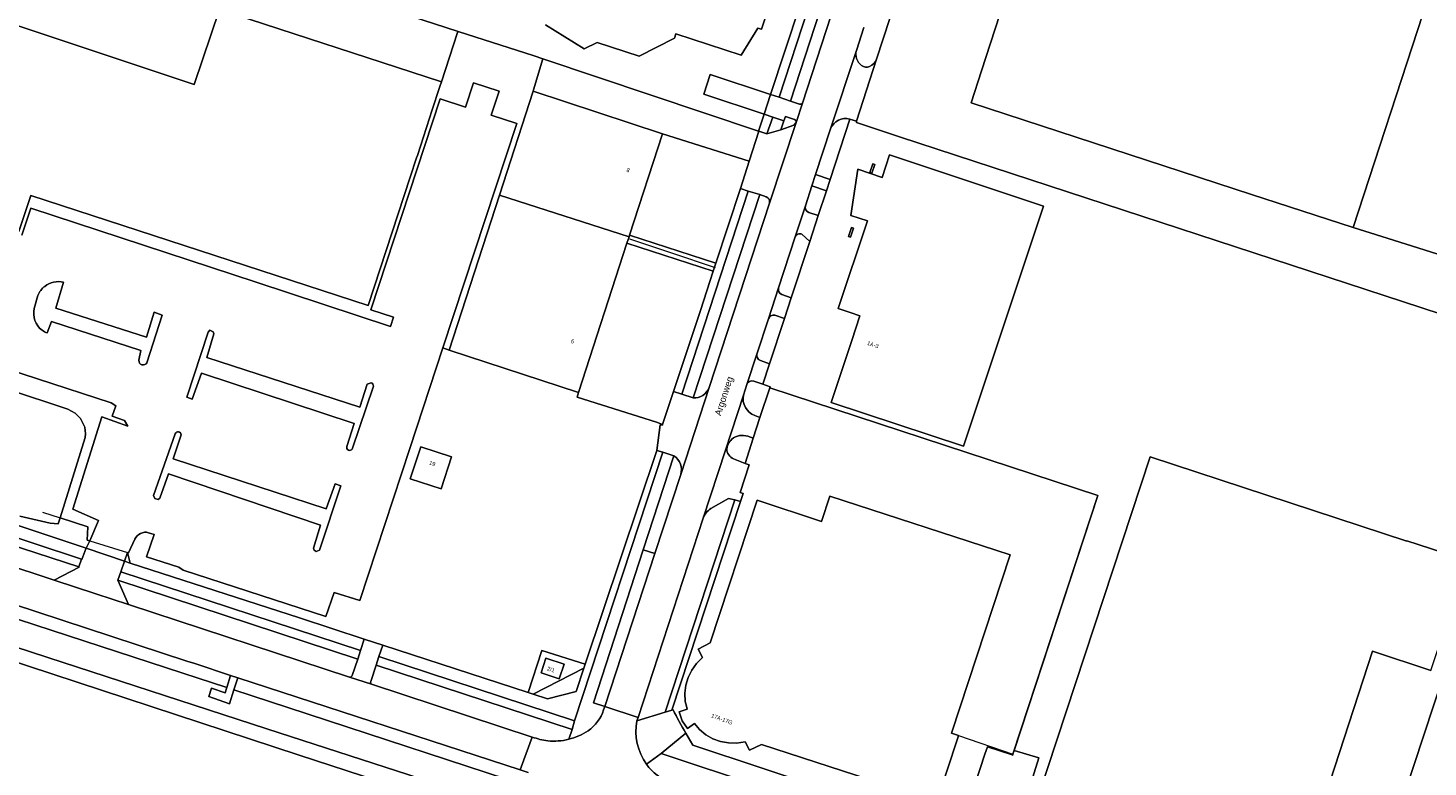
# Model space of a CAD drawing. Header units: metres. Extents: x 151448 to 154749, y 463108 to 465296.
# Tile 115 of 256: x 152714 to 152975, y 464324 to 464462. Entities that reach past the tile are written whole.
import ezdxf
from ezdxf.enums import TextEntityAlignment as Align

# ---------------------------------------------------------------- set-up
doc = ezdxf.new("R2010")
doc.units = ezdxf.units.M
for name, color, linetype, lineweight in [('B-PV-GK-BESCHOEIING-G', 253, 'Continuous', 9), ('B-PV-GR-BEPLANTING_CULTUUR_BODEMBEDEKKER-GV', 253, 'Continuous', 9), ('B-PV-IE-TERREINAFSCHEIDING_KUNSTMATIG_HEKWERK-G', 253, 'Continuous', 9), ('B-PV-IE-TERREINAFSCHEIDING_KUNSTMATIG_MUUR-G', 253, 'Continuous', 9), ('B-PV-IE-TERREINAFSCHEIDING_KUNSTMATIG_MUUR-GV', 253, 'Continuous', 9), ('B-PV-OG-BEBOUWING-GV', 1, 'Continuous', 9), ('B-PV-OG-BEBOUWING-T18', 2, 'Continuous', 9), ('B-PV-OG-TERREIN_BEGROEID-GV', 253, 'Continuous', 9), ('B-PV-OG-TERREIN_ERF-GV', 253, 'Continuous', 9), ('B-PV-OG-TERREIN_OEVER-GV', 253, 'Continuous', 9), ('B-PV-OG-TOPOGRAFIE-T18', 2, 'Continuous', 9), ('B-PV-OG-WATER-GV', 253, 'Continuous', 9), ('B-PV-OG-WATER_SLOOT-GV', 253, 'Continuous', 9), ('B-PV-VH-GESLOTENVERHARDING_ASFALT-GV', 253, 'Continuous', 9), ('B-PV-VH-OPENVERHARDING_BETONSTRAATSTEEN-GV', 253, 'Continuous', 9), ('B-PV-VH-OPENVERHARDING_STRAATBAKSTEEN-GV', 253, 'Continuous', 9), ('B-PV-VH-OPENVERHARDING_TEGEL-GV', 253, 'Continuous', 9)]:
    doc.layers.add(name, color=color, linetype=linetype, lineweight=lineweight)
doc.styles.add('Drong', font='txt', dxfattribs={"height": 1.8})

msp = doc.modelspace()

# ---------------------------------------------------------------- linework, layer by layer
at = {"layer": 'B-PV-GK-BESCHOEIING-G', "flags": 128}
msp.add_lwpolyline([(152640.117, 464367.335), (152764.266, 464326.544), (152805.728, 464313.027), (152791.018, 464268.032), (152734.441, 464286.42), (152631.82, 464320.003), (152604.637, 464297.611)], dxfattribs=at)
at = {"layer": 'B-PV-GR-BEPLANTING_CULTUUR_BODEMBEDEKKER-GV', "flags": 128}
for points in [[(152859.076, 464465.606), (152857.503, 464466.114), (152852.06, 464449.592), (152853.632, 464449.07)], [(152851.394, 464442.245), (152852.454, 464445.383), (152850.854, 464445.916), (152849.819, 464442.771), (152849.87, 464442.754)], [(152831.697, 464326.829), (152839.149, 464324.396), (152891.614, 464307.188), (152892.062, 464310.317), (152881.715, 464313.714), (152876.539, 464315.506), (152837.553, 464328.405), (152836.259, 464330.658)]]:
    msp.add_lwpolyline(points, close=True, dxfattribs=at)
at = {"layer": 'B-PV-IE-TERREINAFSCHEIDING_KUNSTMATIG_HEKWERK-G', "flags": 128}
for points in [[(152793.891, 464461.36), (152793.756, 464461.11), (152790.731, 464451.931), (152790.529, 464451.293)], [(152809.615, 464456.2), (152808.003, 464456.817)], [(152876.079, 464441.689), (152983.828, 464406.416)], [(152825.804, 464422.677), (152833.584, 464420.095), (152841.753, 464417.338)], [(152887.046, 464330.191), (152897.212, 464326.701), (152913.045, 464374.916)], [(152716.403, 464371.816), (152719.705, 464370.753)], [(152719.705, 464370.753), (152724.851, 464369.096), (152724.757, 464366.602), (152725.254, 464366.449)], [(152724.757, 464366.602), (152725.254, 464366.449)], [(152725.254, 464366.449), (152732.285, 464364.289)]]:
    msp.add_lwpolyline(points, dxfattribs=at)
at = {"layer": 'B-PV-IE-TERREINAFSCHEIDING_KUNSTMATIG_MUUR-G', "flags": 128}
for points in [[(152870.535, 464435.046), (152871.086, 464436.704), (152871.497, 464436.568), (152870.946, 464434.91)], [(152866.572, 464423.164), (152867.128, 464424.825), (152867.536, 464424.688), (152866.98, 464423.028)]]:
    msp.add_lwpolyline(points, close=True, dxfattribs=at)
at = {"layer": 'B-PV-IE-TERREINAFSCHEIDING_KUNSTMATIG_MUUR-GV', "flags": 128}
for points in [[(152870.535, 464435.046), (152870.946, 464434.91), (152871.497, 464436.568), (152871.086, 464436.704)], [(152867.128, 464424.825), (152866.572, 464423.164), (152866.98, 464423.028), (152867.536, 464424.688)]]:
    msp.add_lwpolyline(points, close=True, dxfattribs=at)
at = {"layer": 'B-PV-OG-BEBOUWING-GV', "flags": 128}
for points in [[(153069.573, 464492.786), (153047.42, 464500), (153008.319, 464512.734), (153000, 464515.442), (152991.145, 464518.363), (152989.597, 464513.679), (152973.583, 464464.578), (152960.621, 464424.837), (152965.917, 464423.128), (153000, 464412.399), (153033.406, 464401.137), (153038.955, 464399.213)], [(152902.331, 464487.817), (152891.36, 464453.974), (152889.434, 464448.031), (152941.622, 464430.969), (152960.621, 464424.837), (152973.583, 464464.578)], [(152825.699, 464423.071), (152825.795, 464423.368), (152831.934, 464442.291), (152807.828, 464450.179), (152801.56, 464430.861)], [(152864.683, 464409.699), (152866.913, 464408.959), (152868.697, 464408.368), (152867.18, 464403.793), (152863.353, 464392.25), (152888.008, 464384.076), (152902.923, 464428.812), (152874.247, 464438.373), (152872.848, 464434.153), (152868.321, 464435.657), (152867.044, 464427.071), (152870.106, 464426.056)], [(152801.56, 464430.861), (152792.182, 464401.96), (152816.295, 464394.084), (152825.311, 464421.874), (152825.699, 464423.071)], [(152786.901, 464383.991), (152784.937, 464378.028), (152790.674, 464376.138), (152792.638, 464382.102)], [(152975.075, 464342.33), (152981.865, 464362.817), (152970.613, 464366.474), (152970.581, 464366.378), (152922.772, 464382.132), (152901.888, 464318.754), (152950.145, 464302.853), (152964.209, 464345.907)], [(152849.54, 464374.025), (152840.797, 464347.435), (152838.599, 464346.304), (152839.406, 464344.712), (152838.251, 464343.585), (152837.365, 464342.362), (152836.705, 464341.01), (152836.28, 464339.562), (152836.101, 464338.057), (152836.181, 464336.546), (152836.387, 464335.635), (152836.512, 464335.084), (152835.038, 464334.606), (152835.569, 464332.933), (152836.592, 464331.533), (152837.864, 464332.445), (152838.85, 464331.304), (152840.018, 464330.35), (152841.326, 464329.595), (152842.739, 464329.08), (152844.225, 464328.808), (152845.735, 464328.794), (152847.314, 464329.049), (152848.148, 464327.457), (152850.342, 464328.555), (152883.016, 464317.906), (152886.915, 464329.791), (152887.046, 464330.191), (152885.742, 464330.61), (152896.664, 464363.865), (152863.071, 464374.808), (152861.519, 464370.086)], [(152813.589, 464343.486), (152810.199, 464344.595), (152809.302, 464341.86), (152812.693, 464340.749)]]:
    msp.add_lwpolyline(points, close=True, dxfattribs=at)
for points in [[(152692.171, 464430.63), (152694.498, 464437.241), (152696.757, 464436.503), (152694.556, 464429.806), (152712.037, 464424.063), (152714.248, 464430.792), (152777.106, 464410.266), (152784.912, 464434.18), (152786.088, 464437.782), (152786.268, 464438.248), (152788.542, 464445.196), (152788.986, 464446.557), (152790.529, 464451.293), (152790.731, 464451.931), (152749.384, 464465.402), (152744.715, 464451.421), (152662.632, 464478.836), (152653.254, 464450.758)], [(152810.152, 464462.555), (152817.329, 464458.061), (152819.77, 464459.301), (152827.583, 464456.736), (152834.135, 464460.062), (152834.389, 464460.866), (152846.561, 464456.884), (152849.713, 464461.945), (152850.372, 464461.732), (152851.603, 464465.468)], [(152977.496, 464341.533), (152962.5, 464296.201), (152962.457, 464296.073), (152977.99, 464290.954)]]:
    msp.add_lwpolyline(points, dxfattribs=at)
at = {"layer": 'B-PV-OG-TERREIN_BEGROEID-GV', "flags": 128}
for points in [[(152657.793, 464480.28), (152655.106, 464481.058), (152653.473, 464476.095), (152629.132, 464401.778), (152630.926, 464401.193), (152629.418, 464395.883), (152628.822, 464394.135), (152640.359, 464390.366), (152658.884, 464384.285), (152682.52, 464376.566), (152705.793, 464368.939), (152723.685, 464363.037), (152723.789, 464363.003), (152724.476, 464364.944), (152724.544, 464365.075), (152724.397, 464365.124), (152680.264, 464379.785), (152636.287, 464394.002), (152632.099, 464402.511), (152650.368, 464457.993)], [(152841.862, 464418.179), (152841.382, 464416.683), (152838.981, 464409.341), (152833.985, 464394.301), (152835.501, 464393.785), (152847.915, 464431.613), (152846.463, 464432.083)], [(152815.548, 464332.937), (152831.973, 464382.962), (152830.9, 464383.289), (152817.553, 464343.518), (152817.3, 464342.765), (152815.825, 464338.37), (152810.511, 464337.052), (152807.824, 464337.927), (152806.917, 464338.222), (152779.807, 464347.047), (152779.104, 464344.909)], [(152751.479, 464341.403), (152744.791, 464343.598), (152743.334, 464344.076), (152687.548, 464362.372), (152684.716, 464363.293), (152683.979, 464360.958), (152684.359, 464360.834), (152742.59, 464341.788), (152750.762, 464339.115)], [(152731.724, 464362.665), (152731.043, 464360.697), (152775.672, 464346.036), (152776.373, 464348.164), (152764.322, 464352.087), (152732.735, 464362.326)], [(152828.305, 464364.791), (152819.051, 464336.289), (152821.175, 464335.597), (152830.474, 464364.071)], [(152807.824, 464337.927), (152810.511, 464337.052), (152815.825, 464338.37), (152817.3, 464342.765)]]:
    msp.add_lwpolyline(points, close=True, dxfattribs=at)
for points in [[(152863.282, 464464.19), (152861.177, 464464.896), (152855.746, 464448.373), (152857.478, 464447.787)], [(152857.982, 464448.002), (152863.282, 464464.19)], [(152871.792, 464456.159), (152874.3, 464463.764), (152873.25, 464464.051)], [(152869.44, 464462.068), (152868.042, 464457.808)], [(152856.533, 464444.911), (152854.841, 464445.472), (152854.55, 464444.688), (152854.004, 464442.976)], [(152854.004, 464442.976), (152856.381, 464443.861), (152856.816, 464444.382)], [(152860.448, 464434.669), (152863.171, 464433.757), (152866.846, 464444.996)], [(152863.243, 464443.173), (152860.448, 464434.669)], [(152851.213, 464430.551), (152850.056, 464430.942), (152837.642, 464393.087)], [(152862.473, 464431.674), (152859.767, 464432.56), (152858.559, 464428.875)], [(152859.195, 464427.622), (152860.934, 464427.034), (152862.473, 464431.674)], [(152840.614, 464395.031), (152851.85, 464429.366)], [(152856.664, 464423.051), (152853.554, 464413.584)], [(152855.912, 464411.728), (152859.352, 464422.236), (152857.878, 464423.591)], [(152854.184, 464412.36), (152855.912, 464411.728)], [(152851.652, 464407.785), (152849.488, 464401.244)], [(152851.874, 464399.444), (152854.642, 464407.875), (152852.835, 464408.465)], [(152850.171, 464400.053), (152851.874, 464399.444)], [(152633.113, 464387.09), (152638.882, 464385.178), (152650.666, 464381.293), (152673.355, 464373.874), (152714.875, 464360.357), (152718.592, 464359.141), (152723.268, 464361.57), (152723.193, 464361.594), (152701.971, 464368.523), (152675.405, 464377.232), (152646.93, 464386.548), (152631.194, 464391.683), (152628.302, 464392.673), (152627.66, 464391.054), (152627.4, 464390.392)], [(152827.176, 464332.938), (152832.435, 464334.571), (152845.397, 464374.073), (152844.23, 464374.37), (152840.954, 464372.451)], [(152636.531, 464371.541), (152641.856, 464369.685), (152655.233, 464365.022), (152717.426, 464344.749), (152758.239, 464331.446), (152804.392, 464316.488)], [(152839.484, 464370.673), (152827.384, 464333.575), (152827.176, 464332.938)], [(152752.091, 464338.681), (152751.269, 464336.111), (152747.411, 464337.464), (152747.919, 464339.021), (152750.457, 464338.141), (152750.762, 464339.115), (152742.59, 464341.788), (152684.359, 464360.834)], [(152730.492, 464359.102), (152732.476, 464354.605), (152773.618, 464341.094)], [(152774.141, 464341.387), (152775.144, 464344.433), (152730.492, 464359.102)], [(152814.452, 464329.489), (152815.085, 464331.311), (152778.577, 464343.305), (152777.572, 464340.243)], [(152806.936, 464323.307), (152805.403, 464323.807), (152752.82, 464340.962), (152752.091, 464338.681), (152762.149, 464335.391), (152810.289, 464319.622)], [(152777.723, 464339.747), (152807.678, 464329.91)], [(152810.289, 464319.622), (152762.149, 464335.391), (152752.091, 464338.681)]]:
    msp.add_lwpolyline(points, dxfattribs=at)
at = {"layer": 'B-PV-OG-TERREIN_BEGROEID-GV'}
for points in [[(152868.042, 464457.808, 0.3036803), (152868.994, 464455.008)], [(152868.994, 464455.008, 0.2611651), (152870.518, 464454.794)], [(152870.518, 464454.794, 0.1959229), (152871.792, 464456.159)], [(152857.478, 464447.787, 0.3793422), (152857.982, 464448.002)], [(152856.816, 464444.382, 0.4183763), (152856.533, 464444.911)], [(152866.846, 464444.996, 0.3877508), (152863.243, 464443.173)], [(152851.85, 464429.366, 0.4040478), (152851.213, 464430.551)], [(152858.559, 464428.875, 0.4134312), (152859.195, 464427.622)], [(152857.878, 464423.591, 0.4151001), (152856.664, 464423.051)], [(152853.554, 464413.584, 0.4054635), (152854.184, 464412.36)], [(152852.835, 464408.465, 0.3805114), (152851.652, 464407.785)], [(152849.488, 464401.244, 0.3872985), (152850.171, 464400.053)], [(152837.642, 464393.087, 0.3412981), (152840.614, 464395.031)], [(152840.954, 464372.451, 0.1736025), (152839.484, 464370.673)], [(152773.618, 464341.094, 0.4144497), (152774.141, 464341.387)], [(152777.572, 464340.243, 0.312957), (152777.723, 464339.747)], [(152807.678, 464329.91, 0.0501862), (152810.56, 464329.203)], [(152810.56, 464329.203, 0.0858069), (152814.452, 464329.489)]]:
    msp.add_lwpolyline(points, format="xyb", dxfattribs=at)
at = {"layer": 'B-PV-OG-TERREIN_ERF-GV', "flags": 128}
for points in [[(152790.731, 464451.931), (152793.756, 464461.11), (152793.876, 464461.332), (152785.054, 464464.205), (152675.161, 464500), (152670.104, 464501.648), (152669.579, 464500), (152669.393, 464499.415), (152680.809, 464495.705), (152680.934, 464496.089), (152692.837, 464492.22), (152690.489, 464484.998), (152678.619, 464488.857), (152678.893, 464489.701), (152667.481, 464493.41), (152667.099, 464492.21), (152665.048, 464486.021), (152662.632, 464478.836), (152744.715, 464451.421), (152749.384, 464465.402)], [(152809.615, 464456.2), (152807.874, 464450.477), (152807.828, 464450.179), (152831.934, 464442.291), (152848.081, 464437.153), (152849.87, 464442.754), (152849.819, 464442.771)], [(152825.795, 464423.368), (152841.862, 464418.179), (152846.463, 464432.083), (152848.081, 464437.153), (152831.934, 464442.291)], [(152864.683, 464409.699), (152870.106, 464426.056), (152867.044, 464427.071), (152868.321, 464435.657), (152872.848, 464434.153), (152874.247, 464438.373), (152902.923, 464428.812), (152888.008, 464384.076), (152863.353, 464392.25), (152867.18, 464403.793), (152868.697, 464408.368), (152866.913, 464408.959)], [(152870.535, 464435.046), (152871.086, 464436.704), (152871.497, 464436.568), (152870.946, 464434.91)], [(152841.382, 464416.683), (152841.862, 464418.179), (152825.795, 464423.368), (152825.699, 464423.071), (152825.311, 464421.874)], [(152867.128, 464424.825), (152867.536, 464424.688), (152866.98, 464423.028), (152866.572, 464423.164)], [(152841.382, 464416.683), (152825.311, 464421.874), (152816.295, 464394.084), (152816.035, 464393.239), (152830.786, 464388.534), (152831.944, 464388.148), (152833.985, 464394.301), (152838.981, 464409.341)], [(152786.901, 464383.991), (152792.638, 464382.102), (152790.674, 464376.138), (152784.937, 464378.028)], [(152887.046, 464330.191), (152886.915, 464329.791), (152883.016, 464317.906), (152850.342, 464328.555), (152848.148, 464327.457), (152847.314, 464329.049), (152845.735, 464328.794), (152844.225, 464328.808), (152842.739, 464329.08), (152841.326, 464329.595), (152840.018, 464330.35), (152838.85, 464331.304), (152837.864, 464332.445), (152836.592, 464331.533), (152835.569, 464332.933), (152835.038, 464334.606), (152836.512, 464335.084), (152836.387, 464335.635), (152836.181, 464336.546), (152836.101, 464338.057), (152836.28, 464339.562), (152836.705, 464341.01), (152837.365, 464342.362), (152838.251, 464343.585), (152839.406, 464344.712), (152838.599, 464346.304), (152840.797, 464347.435), (152849.54, 464374.025), (152861.519, 464370.086), (152863.071, 464374.808), (152896.664, 464363.865), (152885.742, 464330.61)], [(152731.724, 464362.665), (152732.735, 464362.326), (152732.285, 464364.289)], [(152817.553, 464343.518), (152809.432, 464346.029), (152806.917, 464338.222), (152807.824, 464337.927), (152817.3, 464342.765)], [(152813.589, 464343.486), (152812.693, 464340.749), (152809.302, 464341.86), (152810.199, 464344.595)], [(152892.062, 464310.317), (152896.849, 464308.745), (152896.911, 464309.18), (152897.042, 464310.086), (152902.028, 464326.045), (152897.439, 464327.392), (152897.212, 464326.701), (152897.183, 464326.558), (152897.086, 464326.58), (152892.452, 464328.062), (152891.987, 464326.696), (152887.679, 464313.565), (152892.311, 464312.056)]]:
    msp.add_lwpolyline(points, close=True, dxfattribs=at)
for points in [[(153000, 464412.399), (152965.917, 464423.128), (152960.621, 464424.837), (152941.622, 464430.969), (152889.434, 464448.031), (152891.36, 464453.974), (152902.331, 464487.817), (152892.359, 464490.975), (152884.302, 464493.563), (152884.052, 464493.649), (152882.573, 464489.097), (152874.3, 464463.764), (152871.792, 464456.159), (152868.053, 464444.592), (152868.074, 464444.344), (152876.079, 464441.689), (152983.828, 464406.416)], [(152785.054, 464464.205), (152793.876, 464461.332), (152793.881, 464461.33), (152808.003, 464456.817), (152809.615, 464456.2), (152849.819, 464442.771), (152850.854, 464445.916), (152839.65, 464449.645), (152840.801, 464453.332), (152852.06, 464449.592), (152857.503, 464466.114)], [(152851.603, 464465.468), (152850.372, 464461.732), (152849.713, 464461.945), (152846.561, 464456.884), (152834.389, 464460.866), (152834.135, 464460.062), (152827.583, 464456.736), (152819.77, 464459.301), (152817.329, 464458.061), (152810.152, 464462.555)], [(152712.566, 464423.363), (152714.279, 464428.416), (152756.245, 464414.611), (152781.27, 464406.368), (152781.821, 464408.102), (152777.581, 464409.478), (152790.493, 464448.755), (152795.257, 464447.236), (152796.73, 464451.767), (152801.479, 464450.232), (152800.016, 464445.753), (152804.785, 464444.213), (152791.024, 464402.424), (152792.182, 464401.96), (152801.56, 464430.861), (152807.828, 464450.179), (152807.874, 464450.477), (152809.615, 464456.2), (152808.003, 464456.817), (152793.881, 464461.33), (152793.876, 464461.332), (152793.756, 464461.11), (152790.731, 464451.931), (152790.529, 464451.293), (152788.986, 464446.557), (152788.542, 464445.196), (152786.268, 464438.248), (152786.088, 464437.782), (152784.912, 464434.18), (152777.106, 464410.266), (152714.248, 464430.792), (152712.037, 464424.063)], [(152736.21, 464367.977), (152737.238, 464367.652), (152735.82, 464363.472), (152741.826, 464361.563), (152742.646, 464361.013), (152769.224, 464352.385), (152770.742, 464356.861), (152775.556, 464355.334), (152784.849, 464383.67), (152791.024, 464402.424), (152804.785, 464444.213), (152800.016, 464445.753), (152801.479, 464450.232), (152796.73, 464451.767), (152795.257, 464447.236), (152790.493, 464448.755), (152777.581, 464409.478), (152781.821, 464408.102), (152781.27, 464406.368), (152756.245, 464414.611), (152714.279, 464428.416), (152712.566, 464423.363)], [(152983.828, 464406.416), (152876.079, 464441.689), (152868.074, 464444.344), (152868.053, 464444.592), (152866.846, 464444.996), (152863.171, 464433.757), (152862.473, 464431.674), (152860.934, 464427.034), (152859.352, 464422.236), (152855.912, 464411.728), (152854.642, 464407.875), (152851.874, 464399.444), (152850.617, 464395.615), (152851.989, 464395.156), (152851.919, 464394.946), (152913.045, 464374.916), (152897.439, 464327.392), (152902.028, 464326.045), (152897.042, 464310.086)], [(152735.89, 464399.62), (152738.744, 464408.486), (152737.249, 464409.021), (152735.804, 464404.362), (152718.925, 464409.815), (152720.351, 464414.63)], [(152720.351, 464414.63), (152718.925, 464409.815), (152735.804, 464404.362), (152737.249, 464409.021), (152738.744, 464408.486), (152735.89, 464399.62)], [(152715.576, 464412.156), (152714.907, 464409.719)], [(152714.907, 464409.719), (152715.576, 464412.156)], [(152717.303, 464405.183), (152718.116, 464407.31), (152734.765, 464401.932), (152734.385, 464400.084)], [(152734.385, 464400.084), (152734.765, 464401.932), (152718.116, 464407.31), (152717.303, 464405.183)], [(152688.01, 464405.545), (152688.024, 464405.54), (152729.225, 464392.182), (152730.079, 464391.627), (152730.105, 464391.596), (152729.431, 464389.647), (152731.694, 464388.891), (152732.32, 464387.836), (152727.466, 464389.523), (152722.104, 464372.331), (152726.877, 464370.264), (152725.254, 464366.449), (152724.544, 464365.075), (152731.724, 464362.665), (152732.285, 464364.289), (152732.482, 464364.228), (152733.646, 464366.739)], [(152698.583, 464398.452), (152721.166, 464390.987), (152722.501, 464390.266), (152723.509, 464389.231), (152724.31, 464387.639), (152724.457, 464386.407), (152724.356, 464385.682), (152719.705, 464370.753), (152724.851, 464369.096), (152724.757, 464366.602), (152725.254, 464366.449), (152726.877, 464370.264), (152722.104, 464372.331), (152727.466, 464389.523), (152732.32, 464387.836), (152731.694, 464388.891), (152729.431, 464389.647), (152730.105, 464391.596), (152730.079, 464391.627), (152729.225, 464392.182), (152688.024, 464405.54)], [(152777.656, 464395.906), (152776.921, 464395.653), (152775.571, 464391.35), (152747.034, 464400.633), (152748.332, 464405.018), (152748.253, 464405.407), (152747.594, 464405.688), (152747.28, 464405.341), (152743.306, 464393.224), (152744.332, 464392.857), (152746.064, 464397.685), (152774.521, 464388.295), (152773.113, 464384.019)], [(152773.113, 464384.019), (152774.521, 464388.295), (152746.064, 464397.685), (152744.332, 464392.857), (152743.306, 464393.224), (152747.28, 464405.341), (152747.594, 464405.688), (152748.253, 464405.407), (152748.332, 464405.018), (152747.034, 464400.633), (152775.571, 464391.35), (152776.921, 464395.653), (152777.656, 464395.906)], [(152733.646, 464366.739), (152732.482, 464364.228), (152732.285, 464364.289), (152732.735, 464362.326), (152764.322, 464352.087), (152776.373, 464348.164), (152779.807, 464347.047), (152806.917, 464338.222), (152809.432, 464346.029), (152817.553, 464343.518), (152830.9, 464383.289), (152831.504, 464388.079), (152831.904, 464388.028), (152831.944, 464388.148), (152830.786, 464388.534), (152816.035, 464393.239), (152816.295, 464394.084), (152792.182, 464401.96), (152791.024, 464402.424), (152784.849, 464383.67), (152775.556, 464355.334), (152770.742, 464356.861), (152769.224, 464352.385), (152742.646, 464361.013), (152741.826, 464361.563), (152735.82, 464363.472), (152737.238, 464367.652), (152736.21, 464367.977)], [(152774.146, 464383.543), (152778.086, 464395.293)], [(152778.086, 464395.293), (152774.146, 464383.543)], [(152836.259, 464330.658), (152837.553, 464328.405), (152876.539, 464315.506), (152881.715, 464313.714), (152892.062, 464310.317), (152892.311, 464312.056), (152887.679, 464313.565), (152891.987, 464326.696), (152892.452, 464328.062), (152897.086, 464326.58), (152897.183, 464326.558), (152897.212, 464326.701), (152897.439, 464327.392), (152913.045, 464374.916), (152851.919, 464394.946), (152850.08, 464389.454), (152848.797, 464385.585)], [(152741.163, 464386.412), (152737.141, 464374.881), (152737.344, 464374.343), (152738, 464374.13), (152738.278, 464374.376), (152739.917, 464378.948), (152768.216, 464369.353), (152766.928, 464365.115)], [(152766.928, 464365.115), (152768.216, 464369.353), (152739.917, 464378.948), (152738.278, 464374.376), (152738, 464374.13), (152737.344, 464374.343), (152737.141, 464374.881), (152741.163, 464386.412)], [(152767.41, 464364.481), (152768.023, 464364.722), (152772.034, 464376.688), (152770.95, 464377.091), (152769.258, 464372.446), (152740.765, 464381.743), (152742.268, 464386.219)], [(152742.268, 464386.219), (152740.765, 464381.743), (152769.258, 464372.446), (152770.95, 464377.091), (152772.034, 464376.688), (152768.023, 464364.722), (152767.41, 464364.481)], [(152848.797, 464385.585), (152847.349, 464380.863), (152848.081, 464380.622), (152846.385, 464375.466), (152846.978, 464375.294), (152846.471, 464373.793), (152833.686, 464334.939), (152833.933, 464335.012)], [(152975.075, 464342.33), (152964.209, 464345.907), (152950.145, 464302.853), (152901.888, 464318.754), (152922.772, 464382.132), (152970.581, 464366.378), (152970.613, 464366.474), (152981.865, 464362.817)], [(152680.264, 464379.785), (152724.397, 464365.124), (152724.544, 464365.075), (152725.254, 464366.449), (152724.757, 464366.602), (152724.851, 464369.096), (152719.705, 464370.753), (152719.356, 464369.631), (152717.867, 464369.751), (152712.181, 464371.054)], [(152977.99, 464290.954), (152962.457, 464296.073), (152962.5, 464296.201), (152977.496, 464341.533)]]:
    msp.add_lwpolyline(points, dxfattribs=at)
at = {"layer": 'B-PV-OG-TERREIN_ERF-GV'}
for points in [[(152720.351, 464414.63, 0.2276949), (152716.85, 464413.847)], [(152716.85, 464413.847, -0.2276949), (152720.351, 464414.63)], [(152716.85, 464413.847, 0.1304564), (152715.576, 464412.156)], [(152715.576, 464412.156, -0.1304564), (152716.85, 464413.847)], [(152714.907, 464409.719, 0.3045631), (152716.341, 464405.701)], [(152716.341, 464405.701, -0.3045631), (152714.907, 464409.719)], [(152716.341, 464405.701, 0.0728986), (152717.303, 464405.183)], [(152717.303, 464405.183, -0.0728986), (152716.341, 464405.701)], [(152734.385, 464400.084, 0.789506), (152735.89, 464399.62)], [(152735.89, 464399.62, -0.789506), (152734.385, 464400.084)], [(152778.086, 464395.293, 0.2830408), (152777.656, 464395.906)], [(152777.656, 464395.906, -0.2830408), (152778.086, 464395.293)], [(152742.268, 464386.219, 0.8387747), (152741.163, 464386.412)], [(152741.163, 464386.412, -0.8387747), (152742.268, 464386.219)], [(152773.113, 464384.019, 0.8343876), (152774.146, 464383.543)], [(152774.146, 464383.543, -0.8343876), (152773.113, 464384.019)], [(152733.646, 464366.739, -0.376058), (152736.21, 464367.977)], [(152736.21, 464367.977, 0.376058), (152733.646, 464366.739)], [(152766.928, 464365.115, 0.3475691), (152767.41, 464364.481)], [(152767.41, 464364.481, -0.3475691), (152766.928, 464365.115)], [(152833.933, 464335.012, 0.0293619), (152836.259, 464330.658)]]:
    msp.add_lwpolyline(points, format="xyb", dxfattribs=at)
at = {"layer": 'B-PV-OG-TERREIN_OEVER-GV', "flags": 128}
msp.add_lwpolyline([(152804.392, 464316.488), (152758.239, 464331.446), (152717.426, 464344.749), (152655.233, 464365.022), (152641.856, 464369.685), (152640.117, 464367.335), (152764.266, 464326.544), (152805.728, 464313.027), (152791.018, 464268.032), (152734.441, 464286.42), (152631.82, 464320.003), (152604.637, 464297.611), (152608.635, 464294.498)], dxfattribs=at)
at = {"layer": 'B-PV-OG-WATER-GV', "flags": 128}
msp.add_lwpolyline([(152594.055, 464308.686), (152594.95, 464308.291), (152594.31, 464306.842), (152593.402, 464307.243), (152589.979, 464299.675), (152604.637, 464297.611), (152631.82, 464320.003), (152734.441, 464286.42), (152791.018, 464268.032), (152805.728, 464313.027), (152764.266, 464326.544), (152640.117, 464367.335), (152616.603, 464335.554), (152603.089, 464317.29), (152597.35, 464315.969)], close=True, dxfattribs=at)
at = {"layer": 'B-PV-OG-WATER_SLOOT-GV', "flags": 128}
msp.add_lwpolyline([(152712.181, 464371.054), (152717.867, 464369.751), (152719.356, 464369.631), (152719.705, 464370.753), (152724.356, 464385.682), (152724.457, 464386.407), (152724.31, 464387.639), (152723.509, 464389.231), (152722.501, 464390.266), (152721.166, 464390.987), (152698.583, 464398.452)], dxfattribs=at)
at = {"layer": 'B-PV-VH-GESLOTENVERHARDING_ASFALT-GV', "flags": 128}
for points in [[(152863.282, 464464.19), (152857.982, 464448.002), (152856.816, 464444.382), (152851.85, 464429.366), (152840.614, 464395.031), (152835.319, 464378.803), (152830.474, 464364.071), (152821.175, 464335.597), (152827.384, 464333.575), (152839.484, 464370.673), (152843.645, 464383.374), (152846.991, 464393.584), (152847.643, 464395.578), (152849.488, 464401.244), (152851.652, 464407.785), (152853.554, 464413.584), (152856.664, 464423.051), (152858.559, 464428.875), (152859.767, 464432.56), (152860.448, 464434.669), (152863.243, 464443.173), (152868.042, 464457.808), (152869.44, 464462.068)], [(152627.78, 464381.821), (152630.828, 464380.821), (152683.498, 464363.689), (152684.716, 464363.293), (152687.548, 464362.372), (152743.334, 464344.076), (152744.791, 464343.598), (152751.479, 464341.403), (152752.82, 464340.962), (152805.403, 464323.807), (152807.678, 464329.91), (152777.723, 464339.747), (152773.618, 464341.094), (152732.476, 464354.605), (152726.382, 464356.593), (152718.592, 464359.141), (152714.875, 464360.357), (152673.355, 464373.874), (152650.666, 464381.293), (152638.882, 464385.178), (152633.113, 464387.09)], [(152821.175, 464335.597), (152820.96, 464334.96)], [(152827.176, 464332.938), (152827.384, 464333.575), (152821.175, 464335.597)], [(152807.678, 464329.91), (152805.403, 464323.807), (152806.936, 464323.307)]]:
    msp.add_lwpolyline(points, dxfattribs=at)
at = {"layer": 'B-PV-VH-GESLOTENVERHARDING_ASFALT-GV'}
for points in [[(152820.96, 464334.96, -0.164268), (152818.06, 464331.09)], [(152818.06, 464331.09, -0.0866603), (152814.452, 464329.489)], [(152828.957, 464324.853, -0.2076982), (152827.176, 464332.938)], [(152810.56, 464329.203, -0.0501862), (152807.678, 464329.91)], [(152814.452, 464329.489, -0.0858069), (152810.56, 464329.203)], [(152833.458, 464321.513, -0.173103), (152828.957, 464324.853)]]:
    msp.add_lwpolyline(points, format="xyb", dxfattribs=at)
at = {"layer": 'B-PV-VH-OPENVERHARDING_BETONSTRAATSTEEN-GV', "flags": 128}
for points in [[(152868.042, 464457.808), (152863.243, 464443.173)], [(152866.846, 464444.996), (152868.053, 464444.592), (152871.792, 464456.159)], [(152857.478, 464447.787), (152855.746, 464448.373), (152853.632, 464449.07), (152852.06, 464449.592), (152850.854, 464445.916)], [(152850.854, 464445.916), (152852.454, 464445.383), (152854.55, 464444.688), (152854.841, 464445.472), (152856.533, 464444.911)], [(152856.816, 464444.382), (152857.982, 464448.002)], [(152851.85, 464429.366), (152856.816, 464444.382), (152856.381, 464443.861), (152854.004, 464442.976), (152851.394, 464442.245), (152849.87, 464442.754), (152848.081, 464437.153), (152846.463, 464432.083)], [(152846.463, 464432.083), (152847.915, 464431.613), (152850.056, 464430.942), (152851.213, 464430.551)], [(152858.559, 464428.875), (152856.664, 464423.051)], [(152857.878, 464423.591), (152859.352, 464422.236), (152860.934, 464427.034), (152859.195, 464427.622)], [(152853.554, 464413.584), (152851.652, 464407.785)], [(152854.642, 464407.875), (152855.912, 464411.728), (152854.184, 464412.36)], [(152852.835, 464408.465), (152854.642, 464407.875)], [(152849.488, 464401.244), (152847.643, 464395.578)], [(152850.617, 464395.615), (152851.874, 464399.444), (152850.171, 464400.053)], [(152833.985, 464394.301), (152831.944, 464388.148), (152831.904, 464388.028), (152831.504, 464388.079), (152830.9, 464383.289), (152831.973, 464382.962), (152834.064, 464382.259)], [(152837.642, 464393.087), (152835.501, 464393.785), (152833.985, 464394.301)], [(152835.319, 464378.803), (152840.614, 464395.031)], [(152847.643, 464395.578), (152846.991, 464393.584)], [(152851.919, 464394.946), (152851.989, 464395.156), (152850.617, 464395.615), (152848.92, 464396.188)], [(152848.92, 464396.188), (152850.617, 464395.615)], [(152849.131, 464389.824), (152850.08, 464389.454), (152851.919, 464394.946)], [(152846.991, 464393.584), (152843.645, 464383.374)], [(152847.825, 464385.935), (152848.797, 464385.585), (152850.08, 464389.454), (152849.131, 464389.824)], [(152847.349, 464380.863), (152848.797, 464385.585), (152847.825, 464385.935)], [(152843.903, 464383.289), (152843.645, 464383.374), (152839.484, 464370.673)], [(152843.645, 464383.374), (152843.903, 464383.289)], [(152834.064, 464382.259), (152828.305, 464364.791), (152830.474, 464364.071)], [(152845.397, 464374.073), (152846.471, 464373.793), (152846.978, 464375.294), (152846.385, 464375.466), (152848.081, 464380.622), (152847.349, 464380.863), (152845.438, 464381.584)], [(152845.438, 464381.584), (152847.349, 464380.863)], [(152830.474, 464364.071), (152835.319, 464378.803)], [(152840.954, 464372.451), (152844.23, 464374.37), (152845.397, 464374.073)], [(152776.373, 464348.164), (152775.672, 464346.036), (152775.144, 464344.433), (152774.141, 464341.387)], [(152777.572, 464340.243), (152778.577, 464343.305), (152779.104, 464344.909), (152779.807, 464347.047), (152776.373, 464348.164)], [(152773.618, 464341.094), (152777.723, 464339.747)], [(152832.435, 464334.571), (152827.176, 464332.938)], [(152833.933, 464335.012), (152833.686, 464334.939), (152832.435, 464334.571)], [(152828.957, 464324.853), (152831.697, 464326.829), (152836.259, 464330.658)]]:
    msp.add_lwpolyline(points, dxfattribs=at)
at = {"layer": 'B-PV-VH-OPENVERHARDING_BETONSTRAATSTEEN-GV'}
for points in [[(152868.994, 464455.008, -0.3036803), (152868.042, 464457.808)], [(152870.518, 464454.794, -0.2611651), (152868.994, 464455.008)], [(152871.792, 464456.159, -0.1959229), (152870.518, 464454.794)], [(152857.982, 464448.002, -0.3793422), (152857.478, 464447.787)], [(152856.533, 464444.911, -0.4183763), (152856.816, 464444.382)], [(152863.243, 464443.173, -0.3877508), (152866.846, 464444.996)], [(152851.213, 464430.551, -0.4040478), (152851.85, 464429.366)], [(152859.195, 464427.622, -0.4134312), (152858.559, 464428.875)], [(152856.664, 464423.051, -0.4151001), (152857.878, 464423.591)], [(152854.184, 464412.36, -0.4054635), (152853.554, 464413.584)], [(152851.652, 464407.785, -0.3805114), (152852.835, 464408.465)], [(152850.171, 464400.053, -0.3872985), (152849.488, 464401.244)], [(152848.92, 464396.188, 0.4137079), (152847.643, 464395.578)], [(152847.643, 464395.578, -0.4137079), (152848.92, 464396.188)], [(152840.614, 464395.031, -0.3412981), (152837.642, 464393.087)], [(152846.991, 464393.584, 0.370814), (152849.131, 464389.824)], [(152849.131, 464389.824, -0.370814), (152846.991, 464393.584)], [(152844.863, 464385.377, -0.2687401), (152847.825, 464385.935)], [(152847.825, 464385.935, 0.2687401), (152844.863, 464385.377)], [(152843.903, 464383.289, -0.2336496), (152844.863, 464385.377)], [(152844.863, 464385.377, 0.2336496), (152843.903, 464383.289)], [(152845.438, 464381.584, -0.2327231), (152843.903, 464383.289)], [(152843.903, 464383.289, 0.2327231), (152845.438, 464381.584)], [(152834.064, 464382.259, -0.3347663), (152835.319, 464378.803)], [(152835.319, 464378.803, 0.3347663), (152834.064, 464382.259)], [(152839.484, 464370.673, -0.1736025), (152840.954, 464372.451)], [(152774.141, 464341.387, -0.4144497), (152773.618, 464341.094)], [(152777.723, 464339.747, -0.312957), (152777.572, 464340.243)], [(152836.259, 464330.658, -0.0293619), (152833.933, 464335.012)], [(152827.176, 464332.938, 0.2076982), (152828.957, 464324.853)]]:
    msp.add_lwpolyline(points, format="xyb", dxfattribs=at)
at = {"layer": 'B-PV-VH-OPENVERHARDING_BETONSTRAATSTEEN-GV', "flags": 128}
msp.add_lwpolyline([(152723.193, 464361.594), (152723.268, 464361.57), (152718.592, 464359.141), (152726.382, 464356.593), (152732.476, 464354.605), (152730.492, 464359.102), (152731.043, 464360.697), (152731.724, 464362.665), (152724.544, 464365.075), (152724.476, 464364.944), (152723.789, 464363.003), (152723.685, 464363.037)], close=True, dxfattribs=at)
at = {"layer": 'B-PV-VH-OPENVERHARDING_STRAATBAKSTEEN-GV', "flags": 128}
msp.add_lwpolyline([(152852.06, 464449.592), (152840.801, 464453.332), (152839.65, 464449.645), (152850.854, 464445.916)], close=True, dxfattribs=at)
at = {"layer": 'B-PV-VH-OPENVERHARDING_TEGEL-GV', "flags": 128}
for points in [[(152857.503, 464466.114), (152859.076, 464465.606), (152853.632, 464449.07), (152855.746, 464448.373), (152861.177, 464464.896), (152863.282, 464464.19), (152864.037, 464466.501), (152861.924, 464467.193), (152869.207, 464489.415), (152867.144, 464490.103), (152859.87, 464467.997), (152858.297, 464468.51)], [(152852.454, 464445.383), (152851.394, 464442.245), (152854.004, 464442.976), (152854.55, 464444.688)], [(152863.171, 464433.757), (152860.448, 464434.669), (152859.767, 464432.56), (152862.473, 464431.674)], [(152850.056, 464430.942), (152847.915, 464431.613), (152835.501, 464393.785), (152837.642, 464393.087)], [(152846.471, 464373.793), (152845.397, 464374.073), (152832.435, 464334.571), (152833.686, 464334.939)], [(152731.043, 464360.697), (152730.492, 464359.102), (152775.144, 464344.433), (152775.672, 464346.036)], [(152815.085, 464331.311), (152815.548, 464332.937), (152779.104, 464344.909), (152778.577, 464343.305)], [(152751.479, 464341.403), (152750.762, 464339.115), (152750.457, 464338.141), (152747.919, 464339.021), (152747.411, 464337.464), (152751.269, 464336.111), (152752.091, 464338.681), (152752.82, 464340.962)]]:
    msp.add_lwpolyline(points, close=True, dxfattribs=at)
for points in [[(152626.707, 464391.015), (152627.4, 464390.392), (152627.66, 464391.054), (152628.302, 464392.673), (152631.194, 464391.683), (152646.93, 464386.548), (152675.405, 464377.232), (152701.971, 464368.523), (152723.193, 464361.594), (152723.685, 464363.037), (152705.793, 464368.939), (152682.52, 464376.566), (152658.884, 464384.285), (152640.359, 464390.366), (152628.822, 464394.135), (152629.418, 464395.883), (152630.926, 464401.193), (152629.132, 464401.778), (152628.146, 464398.756), (152626.279, 464393.093), (152626.186, 464392.788)], [(152831.973, 464382.962), (152815.548, 464332.937), (152815.085, 464331.311), (152814.452, 464329.489)], [(152820.96, 464334.96), (152821.175, 464335.597), (152819.051, 464336.289), (152828.305, 464364.791), (152834.064, 464382.259), (152831.973, 464382.962)], [(152891.432, 464305.593), (152891.614, 464307.188), (152839.149, 464324.396), (152831.697, 464326.829), (152828.957, 464324.853)]]:
    msp.add_lwpolyline(points, dxfattribs=at)
at = {"layer": 'B-PV-VH-OPENVERHARDING_TEGEL-GV'}
for points in [[(152818.06, 464331.09, 0.164268), (152820.96, 464334.96)], [(152814.452, 464329.489, 0.0866603), (152818.06, 464331.09)], [(152828.957, 464324.853, 0.173103), (152833.458, 464321.513)]]:
    msp.add_lwpolyline(points, format="xyb", dxfattribs=at)

# ---------------------------------------------------------------- texts
at = {"layer": 'B-PV-OG-BEBOUWING-T18', "style": 'Drong'}
for s, rotation, p in [('8', 342, (152825.524, 464435.496)), ('6', 342, (152815.184, 464403.621)), ('1A-3', 341.6, (152871.127, 464402.986)), ('19', 341.8, (152789.057, 464380.882)), ('2/1', 341.9, (152811.152, 464342.511)), ('17A-17G', 340, (152842.999, 464333.243))]:
    msp.add_text(s, height=0.75, rotation=rotation, dxfattribs=at).set_placement(p, align=Align.MIDDLE)
at = {"layer": 'B-PV-OG-TOPOGRAFIE-T18', "style": 'Drong'}
msp.add_text('Argonweg', height=1.25, rotation=72, dxfattribs=at).set_placement((152843.528, 464393.369), align=Align.MIDDLE)

doc.saveas('drawing.dxf')
